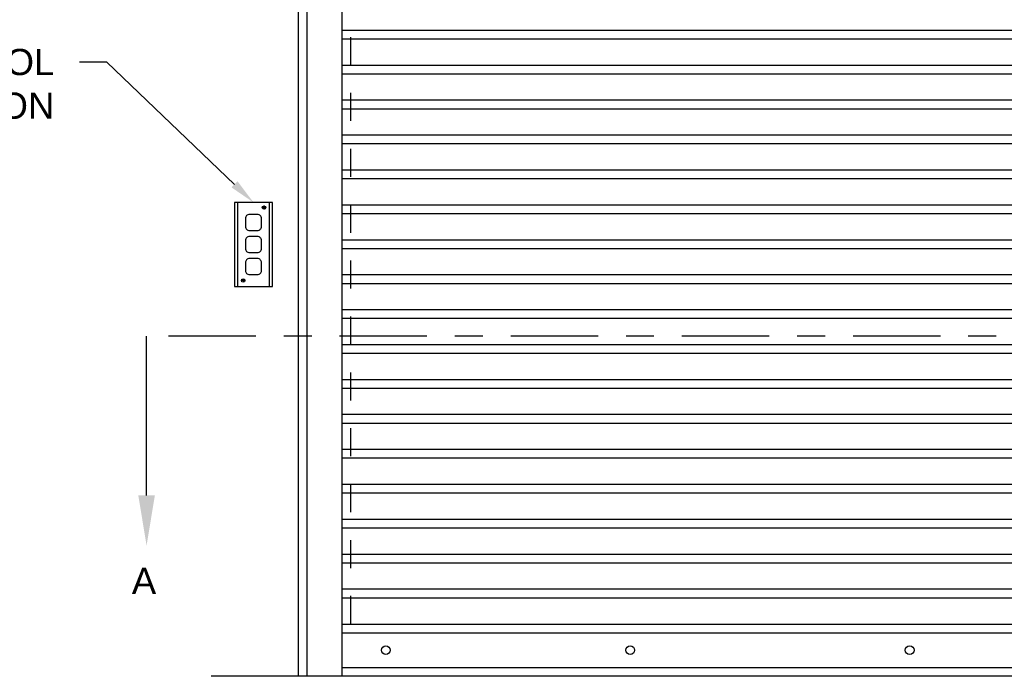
# Model space of a CAD drawing. Header units: inches. Extents: x 169.6 to 213.7, y 195.1 to 266.5.
# Tile 3 of 51: x 176.6 to 180.1, y 200.5 to 202.9. Entities that reach past the tile are written whole.
import ezdxf
from ezdxf import colors
from ezdxf.entities.mleader import LeaderData, LeaderLine
from ezdxf.math import Vec2, Vec3

# ---------------------------------------------------------------- set-up
doc = ezdxf.new("R2010")
doc.units = ezdxf.units.IN
doc.header["$LTSCALE"] = 0.25
doc.header["$MEASUREMENT"] = 0
doc.linetypes.add('CENTER', pattern=[2, 1.25, -0.25, 0.25, -0.25])
doc.linetypes.add('HIDDEN', pattern=[0.375, 0.25, -0.125])
for name, color, linetype in [('ANNOTATIONS', 1, 'Continuous'), ('RHX LH F.O.H.', 7, 'Continuous'), ('SECTION CUTS', 6, 'CENTER')]:
    doc.layers.add(name, color=color, linetype=linetype)
doc.styles.add('ARIAL', font='arial.ttf', dxfattribs={"height": 0.09375})
doc.styles.get("Standard").update_dxf_attribs({"font": 'romans.shx'})

msp = doc.modelspace()

# ---------------------------------------------------------------- linework, layer by layer
at = {"layer": 'RHX LH F.O.H.'}
for p, q in [((177.61272, 200.52868), (177.61272, 205.27868)), ((177.58147, 200.52868), (177.58147, 204.73515)), ((177.73772, 200.52868), (177.73772, 204.24743)), ((182.80022, 202.83999), (177.73772, 202.83999)), ((182.80022, 202.80874), (177.73772, 202.80874)), ((182.80022, 202.71499), (177.73772, 202.71499)), ((182.80022, 202.68374), (177.73772, 202.68374)), ((182.80022, 202.58999), (177.73772, 202.58999)), ((182.80022, 202.55874), (177.73772, 202.55874)), ((182.80022, 202.46499), (177.73772, 202.46499)), ((182.80022, 202.43374), (177.73772, 202.43374)), ((182.80022, 202.33999), (177.73772, 202.33999)), ((182.80022, 202.30874), (177.73772, 202.30874)), ((182.80022, 202.21499), (177.73772, 202.21499)), ((182.80022, 202.18374), (177.73772, 202.18374)), ((182.80022, 202.08999), (177.73772, 202.08999)), ((182.80022, 202.05874), (177.73772, 202.05874)), ((182.80022, 201.96499), (177.73772, 201.96499)), ((182.80022, 201.93374), (177.73772, 201.93374)), ((182.80022, 201.83999), (177.73772, 201.83999)), ((182.80022, 201.80874), (177.73772, 201.80874)), ((182.80022, 201.71499), (177.73772, 201.71499)), ((182.80022, 201.68374), (177.73772, 201.68374)), ((182.80022, 201.58999), (177.73772, 201.58999)), ((182.80022, 201.55874), (177.73772, 201.55874)), ((182.80022, 201.46499), (177.73772, 201.46499)), ((182.80022, 201.43374), (177.73772, 201.43374)), ((182.80022, 201.33999), (177.73772, 201.33999)), ((182.80022, 201.30874), (177.73772, 201.30874)), ((182.80022, 201.21499), (177.73772, 201.21499)), ((182.80022, 201.18374), (177.73772, 201.18374)), ((182.80022, 201.08999), (177.73772, 201.08999)), ((182.80022, 201.05874), (177.73772, 201.05874)), ((182.80022, 200.96499), (177.73772, 200.96499)), ((182.80022, 200.93374), (177.73772, 200.93374)), ((182.80022, 200.83999), (177.73772, 200.83999)), ((182.80022, 200.80874), (177.73772, 200.80874)), ((177.73772, 200.71499), (182.80022, 200.71499)), ((177.73772, 200.68374), (182.80022, 200.68374)), ((177.73772, 200.55993), (182.80022, 200.55993)), ((183.26897, 200.52868), (177.26897, 200.52868))]:
    msp.add_line(p, q, dxfattribs=at)
at = {"layer": 'RHX LH F.O.H.', "linetype": 'HIDDEN'}
msp.add_line((177.76897, 200.71618), (177.76897, 204.02531), dxfattribs=at)
at = {"layer": 'RHX LH F.O.H.', "linetype": 'Continuous'}
for p, q in [((177.36374, 202.22445), (177.36374, 201.92323)), ((177.45761, 202.21098), (177.45761, 202.20666)), ((177.45868, 202.21098), (177.45868, 202.20666)), ((177.47706, 202.22445), (177.47706, 201.92323)), ((177.45761, 202.20666), (177.4533, 202.20666)), ((177.45761, 202.20559), (177.4533, 202.20559)), ((177.45761, 202.20559), (177.45761, 202.20127)), ((177.463, 202.20666), (177.45868, 202.20666)), ((177.45868, 202.20559), (177.45868, 202.20127)), ((177.463, 202.20559), (177.45868, 202.20559)), ((177.38302, 201.9456), (177.37871, 201.9456)), ((177.38302, 201.94453), (177.37871, 201.94453)), ((177.38302, 201.94992), (177.38302, 201.9456)), ((177.38302, 201.94453), (177.38302, 201.94022)), ((177.38409, 201.94992), (177.38409, 201.9456)), ((177.38841, 201.9456), (177.38409, 201.9456)), ((177.38841, 201.94453), (177.38409, 201.94453)), ((177.38409, 201.94453), (177.38409, 201.94022))]:
    msp.add_line(p, q, dxfattribs=at)
msp.add_lwpolyline([(177.48853, 201.92323), (177.48853, 202.22445), (177.35227, 202.22445), (177.35227, 201.92323)], close=True, dxfattribs=at)
for points in [[(177.44909, 202.13839), (177.44909, 202.16708, 0.4142136), (177.43474, 202.18142), (177.40606, 202.18142, 0.4142136), (177.39171, 202.16708), (177.39171, 202.13839, 0.4142136), (177.40606, 202.12404), (177.43474, 202.12404, 0.4142136)], [(177.44909, 202.0595), (177.44909, 202.08819, 0.4142136), (177.43474, 202.10253), (177.40606, 202.10253, 0.4142136), (177.39171, 202.08819), (177.39171, 202.0595, 0.4142136), (177.40606, 202.04515), (177.43474, 202.04515, 0.4142136)], [(177.44909, 201.98061), (177.44909, 202.00929, 0.4142136), (177.43474, 202.02364), (177.40606, 202.02364, 0.4142136), (177.39171, 202.00929), (177.39171, 201.98061, 0.4142136), (177.40606, 201.96626), (177.43474, 201.96626, 0.4142136)]]:
    msp.add_lwpolyline(points, format="xyb", close=True, dxfattribs=at)
for centre, radius in [((177.45815, 202.20613), 0.00617), ((177.38356, 201.94507), 0.00617), ((177.89397, 200.62243), 0.01562), ((178.76897, 200.62243), 0.01562), ((179.76897, 200.62243), 0.01562)]:
    msp.add_circle(centre, radius, dxfattribs=at)
for centre, start, end in [((177.45815, 202.20613), 83.69981, 96.30019), ((177.45815, 202.20613), 173.69981, 186.30019), ((177.45815, 202.20613), 263.69981, 276.30019), ((177.45815, 202.20613), 353.69981, 6.30019), ((177.38356, 201.94507), 173.69981, 186.30019), ((177.38356, 201.94507), 83.69981, 96.30019), ((177.38356, 201.94507), 263.69981, 276.30019), ((177.38356, 201.94507), 353.69981, 6.30019)]:
    msp.add_arc(centre, 0.00488, start, end, dxfattribs=at)
at = {"layer": 'SECTION CUTS'}
msp.add_line((183.55379, 201.7456), (177.03784, 201.7456), dxfattribs=at)

# ---------------------------------------------------------------- texts
at = {"layer": 'SECTION CUTS', "style": 'ARIAL'}
msp.add_text('A', height=0.09375, dxfattribs=at).set_placement((176.98496, 200.82317))

# ---------------------------------------------------------------- leaders
at = {"layer": 'ANNOTATIONS'}
ml = msp.add_multileader_mtext('Standard', dxfattribs=at)
ml.set_content('CONTROL STATION', color=256, style='ARIAL')
ml.set_leader_properties()
ml.build(insert=Vec2(0, 0))
ml.multileader.update_dxf_attribs({"dogleg_length": 0.36, "arrow_head_size": 0.09375})
ctx = ml.context
ctx.base_point, ctx.char_height, ctx.arrow_head_size, ctx.landing_gap_size, ctx.plane_origin = Vec3(175.98864, 202.72627), 0.09375, 0.09375, 0.09, Vec3(172.3072, 201.50064)
ctx.text_align_type = 2
notes = []
notes.append((ctx, [(1, (1, 1, 0), (176.89573, 202.72627), (-1, 0), 0.09796, [(0, [(177.4204, 202.22445)], 0, [])])]))
ctx.mtext.insert, ctx.mtext.width, ctx.mtext.alignment, ctx.mtext.flow_direction = Vec3(176.70777, 202.77395), 1.0279765, 3, 5
at = {"layer": 'SECTION CUTS'}
ml = msp.add_multileader_mtext('Standard', dxfattribs=at)
ml.set_content('', color=256)
ml.set_leader_properties()
ml.build(insert=Vec2(0, 0))
ml.multileader.update_dxf_attribs({"dogleg_length": 0, "arrow_head_size": 0.18})
ctx = ml.context
ctx.base_point, ctx.char_height, ctx.arrow_head_size, ctx.landing_gap_size, ctx.plane_origin = Vec3(177.03784, 201.7456), 0.18, 0.18, 0, Vec3(177.03784, 200.99608)
ctx.text_align_type = 2
notes.append((ctx, [(0, (1, 1, 0), (177.03784, 201.7456), (1, 0), 0, [(0, [(177.03784, 200.99608)], 0, [])])]))
ctx.mtext.insert, ctx.mtext.alignment, ctx.mtext.flow_direction = Vec3(177.03784, 201.8356), 3, 5
for ctx, leaders in notes:
    for number, flags, end, landing, length, lines in leaders:
        leader = LeaderData()
        leader.index, (leader.has_last_leader_line, leader.has_dogleg_vector, leader.attachment_direction) = number, flags
        leader.last_leader_point, leader.dogleg_vector, leader.dogleg_length = Vec3(end), Vec3(landing), length
        for number, points, colour, breaks in lines:
            line = LeaderLine()
            line.index, line.vertices, line.color, line.breaks = number, Vec3.list(points), colors.encode_raw_color(colour), breaks
            leader.lines.append(line)
        ctx.leaders.append(leader)

doc.saveas('drawing.dxf')
